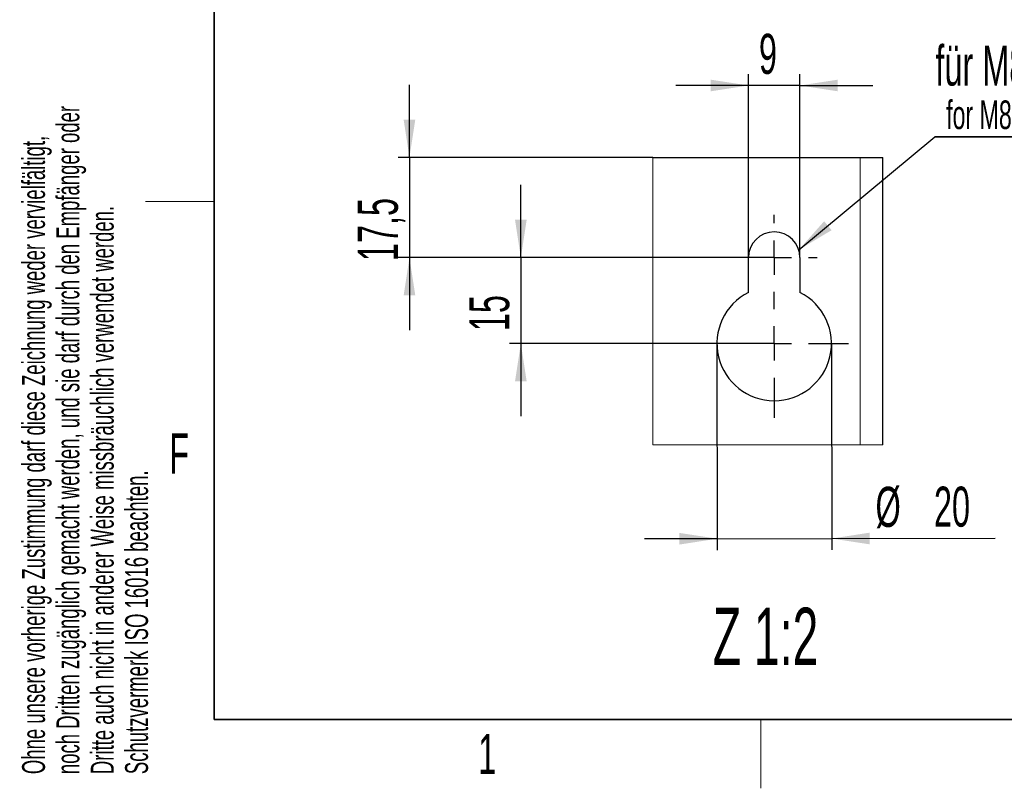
# Model space of a CAD drawing. Header units: millimetres. Extents: x 5 to 418, y 2 to 292.
# Tile 1 of 85: x 9 to 95, y 6 to 73. Entities that reach past the tile are written whole.
import ezdxf

# ---------------------------------------------------------------- set-up
doc = ezdxf.new("R2010")
doc.units = ezdxf.units.MM
doc.layers.add('SLD-0', color=7, linetype='Continuous')
doc.styles.add('SLDTEXTSTYLE0', font='TXT', dxfattribs={"width": 0.605})
doc.dimstyles.new('SLDDIMSTYLE3', dxfattribs={"dimtxt": 3.5, "dimasz": 3.302, "dimexe": 0, "dimexo": 0.0625, "dimgap": 0.875, "dimtad": 1, "dimlfac": 2, "dimrnd": 1e-09, "dimzin": 12, "dimdsep": 46, "dimtxsty": 'SLDTEXTSTYLE0', "dimsah": 1, "dimcen": 0.09, "dimadec": 0, "dimazin": 3, "dimtfac": 1, "dimtmove": 0, "dimatfit": 0, "dimfxl": 1, "dimfrac": 2, "dimtolj": 1, "dimtzin": 12, "dimarcsym": 0})

# ---------------------------------------------------------------- blocks, each defined once
blk = doc.blocks.new('_D_10')
at = {"layer": 'SLD-0'}
for p, q in [((69.925, 44.854), (69.948, 26.806)), ((79.925, 44.867), (79.948, 26.819)), ((69.947, 27.806), (63.597, 27.798)), ((69.947, 27.806), (79.947, 27.819)), ((79.947, 27.819), (94.227, 27.838))]:
    blk.add_line(p, q, dxfattribs=at)
for points in [[(69.947, 27.806), (66.644, 28.31), (66.646, 27.294)], [(79.947, 27.819), (83.25, 27.315), (83.248, 28.331)]]:
    blk.add_solid(points, dxfattribs=at)
at = {"layer": 'SLD-0', "char_height": 3.5, "attachment_point": 1, "rotation": 0.07444, "style": 'SLDTEXTSTYLE0'}
for s, insert in [('%%c', (83.771, 32.336)), ('20', (88.874, 32.352))]:
    blk.add_mtext(s, dxfattribs=dict(at, insert=insert))
blk = doc.blocks.new('_D_11')
at = {"layer": 'SLD-0', "color": 7}
for p, q in [((43.066, 61.11), (43.066, 67.46)), ((64.323, 61.11), (42.066, 61.11)), ((43.066, 61.11), (43.066, 52.36)), ((74.925, 52.36), (42.066, 52.36)), ((43.066, 52.36), (43.066, 46.01))]:
    blk.add_line(p, q, dxfattribs=at)
for points in [[(43.066, 61.11), (43.574, 64.412), (42.558, 64.412)], [(43.066, 52.36), (42.558, 49.058), (43.574, 49.058)]]:
    blk.add_solid(points, dxfattribs=at)
at = {"layer": 'SLD-0', "color": 7, "insert": (38.554, 52.056), "char_height": 3.5, "attachment_point": 1, "rotation": 90, "style": 'SLDTEXTSTYLE0'}
blk.add_mtext('17,5', dxfattribs=at)
blk = doc.blocks.new('_D_12')
at = {"layer": 'SLD-0', "color": 7}
for p, q in [((52.794, 52.36), (52.794, 58.71)), ((74.925, 52.36), (51.794, 52.36)), ((52.794, 52.36), (52.794, 44.86)), ((74.925, 44.86), (51.794, 44.86)), ((52.794, 44.86), (52.794, 38.51))]:
    blk.add_line(p, q, dxfattribs=at)
for points in [[(52.794, 52.36), (53.302, 55.662), (52.286, 55.662)], [(52.794, 44.86), (52.286, 41.558), (53.302, 41.558)]]:
    blk.add_solid(points, dxfattribs=at)
at = {"layer": 'SLD-0', "color": 7, "insert": (48.282, 45.937), "char_height": 3.5, "attachment_point": 1, "rotation": 90, "style": 'SLDTEXTSTYLE0'}
blk.add_mtext('15', dxfattribs=at)
blk = doc.blocks.new('_D_13')
at = {"layer": 'SLD-0', "color": 7}
for p, q in [((72.675, 52.36), (72.675, 68.397)), ((77.175, 52.36), (77.175, 68.397)), ((72.675, 67.397), (66.325, 67.397)), ((77.175, 67.397), (72.675, 67.397)), ((77.175, 67.397), (83.525, 67.397))]:
    blk.add_line(p, q, dxfattribs=at)
for points in [[(72.675, 67.397), (69.373, 67.905), (69.373, 66.889)], [(77.175, 67.397), (80.477, 66.889), (80.477, 67.905)]]:
    blk.add_solid(points, dxfattribs=at)
at = {"layer": 'SLD-0', "color": 7, "insert": (73.588, 71.909), "char_height": 3.5, "attachment_point": 1, "style": 'SLDTEXTSTYLE0'}
blk.add_mtext('9', dxfattribs=at)
blk = doc.blocks.new('SW_NOTE_0_1')
at = {"layer": 'SLD-0', "color": 0}
for p, q in [((-0.046, -3.471), (26.964, -3.471)), ((26.964, -3.471), (-0.046, -3.471)), ((-0.046, -3.471), (26.964, -3.471)), ((26.964, -3.471), (-0.046, -3.471)), ((-0.046, -3.471), (26.964, -3.471)), ((26.964, -3.471), (-0.046, -3.471))]:
    blk.add_line(p, q, dxfattribs=at)
at = {"layer": 'SLD-0', "color": 0, "attachment_point": 1, "style": 'SLDTEXTSTYLE0'}
for s, insert, char_height in [('für M8 (22x)', (0, 4.512), 3.5), ('for M8 (22x)', (0.938, -0.287), 2.5)]:
    blk.add_mtext(s, dxfattribs=dict(at, insert=insert, char_height=char_height))
blk = doc.blocks.new('SW_CENTERMARKSYMBOL_0')
at = {"layer": 'SLD-0', "color": 0}
for p, q in [((0, 3), (0, 3.75)), ((0, 0), (0, 1.5)), ((-3, 0), (-3.75, 0)), ((0, 0), (-1.5, 0)), ((0, 0), (0, -1.5)), ((0, 0), (1.5, 0)), ((3, 0), (3.75, 0)), ((0, -4.5), (0, -3)), ((0, -7.5), (0, -6)), ((-3, -7.5), (-6.5, -7.5)), ((0, -7.5), (-1.5, -7.5)), ((0, -7.5), (0, -9)), ((0, -7.5), (1.5, -7.5)), ((3, -7.5), (6.5, -7.5)), ((0, -10.5), (0, -14))]:
    blk.add_line(p, q, dxfattribs=at)

msp = doc.modelspace()

# ---------------------------------------------------------------- linework, layer by layer
at = {"color": 7, "linetype": 'Continuous', "lineweight": 25}
for p, q in [((64.3227, 61.1101), (82.4249, 61.1101)), ((82.4249, 61.1101), (84.4249, 61.1101)), ((84.4249, 36.0066), (84.4249, 61.1101)), ((72.6749, 49.3253), (72.6749, 52.3601)), ((77.1749, 52.3601), (77.1749, 49.3253))]:
    msp.add_line(p, q, dxfattribs=at)
at = {"color": 7, "linetype": 'Continuous', "lineweight": 18}
msp.add_line((82.4249, 36.0066), (82.4249, 61.1101), dxfattribs=at)
at = {"color": 7, "linetype": 'Continuous', "lineweight": 18, "flags": 128}
msp.add_lwpolyline([(64.3227, 61.1101), (64.3227, 36.0066), (82.4249, 36.0066), (84.4249, 36.0066)], dxfattribs=at)
at = {"color": 7, "linetype": 'Continuous', "lineweight": 25}
for centre, radius, start, end in [((74.9249, 52.3601), 2.25, 0.000024, 179.999976), ((74.9249, 44.8601), 5, 116.743693, 63.256307)]:
    msp.add_arc(centre, radius, start, end, dxfattribs=at)
at = {"layer": 'SLD-0', "lineweight": 35}
for p, q in [((26, 282.5), (26, 12)), ((26, 12), (408, 12))]:
    msp.add_line(p, q, dxfattribs=at)
at = {"layer": 'SLD-0'}
msp.add_line((77.0699, 53.0393), (88.9556, 62.9052), dxfattribs=at)
at = {"layer": 'SLD-0', "lineweight": 18}
for p, q in [((20, 57.25), (26, 57.25)), ((73.75, 6), (73.75, 12))]:
    msp.add_line(p, q, dxfattribs=at)
at = {"layer": 'SLD-0'}
msp.add_solid([(77.0699, 53.0393), (79.9351, 54.7574), (79.2862, 55.5392)], dxfattribs=at)

# ---------------------------------------------------------------- block references
msp.add_blockref('SW_NOTE_0_1', (89.0019, 66.3764), dxfattribs=at)
at = {"layer": 'SLD-0', "color": 7}
msp.add_blockref('SW_CENTERMARKSYMBOL_0', (74.9249, 52.3601), dxfattribs=at)

# ---------------------------------------------------------------- texts
at = {"layer": 'SLD-0', "char_height": 2, "attachment_point": 1, "rotation": 90, "style": 'SLDTEXTSTYLE0'}
for s, insert in [('noch Dritten zugänglich gemacht werden, und sie darf durch den Empfänger oder', (12.2299, 7.2381)), ('Ohne unsere vorherige Zustimmung darf diese Zeichnung weder vervielfältigt,', (9.2299, 7.2381)), ('Dritte auch nicht in anderer Weise missbräuchlich verwendet werden.', (15.2299, 7.2381)), ('Schutzvermerk ISO 16016 beachten.', (18.2299, 7.2381))]:
    msp.add_mtext(s, dxfattribs=dict(at, insert=insert))
at = {"layer": 'SLD-0', "attachment_point": 2, "style": 'SLDTEXTSTYLE0'}
for s, insert, char_height in [('F', (22.9536, 37.0011), 3.5), ('Z 1:2', (74.1681, 21.774), 5), ('1', (49.8527, 10.743), 3.5)]:
    msp.add_mtext(s, dxfattribs=dict(at, insert=insert, char_height=char_height))

# ---------------------------------------------------------------- dimensions: what is measured, and where the dimension line sits
at = {"layer": 'SLD-0', "color": 7}
dim = msp.add_linear_dim(base=(72.6749, 67.3972), p1=(77.1749, 52.3601), p2=(72.6749, 52.3601), dimstyle='SLDDIMSTYLE3', dxfattribs=at)
dim.commit()
dim.dimension.update_dxf_attribs({"geometry": '_D_13', "text_midpoint": (74.9249, 67.3972), "dimtype": 160})
for base, p1, p2, picture, middle in [((43.0661, 52.3601), (64.3227, 61.1101), (74.9249, 52.3601), '_D_11', (43.0661, 56.7351)), ((52.794, 44.8601), (74.9249, 52.3601), (74.9249, 44.8601), '_D_12', (52.794, 48.6101))]:
    dim = msp.add_linear_dim(base=base, p1=p1, p2=p2, angle=90, dimstyle='SLDDIMSTYLE3', dxfattribs=at)
    dim.commit()
    dim.dimension.update_dxf_attribs({"geometry": picture, "text_midpoint": middle, "dimtype": 160})
at = {"layer": 'SLD-0'}
dim = msp.add_linear_dim(base=(79.947, 27.8191), p1=(69.9249, 44.8536), p2=(79.9249, 44.8666), angle=0.074443, text='%%c<>', dimstyle='SLDDIMSTYLE3', dxfattribs=at)
dim.commit()
dim.dimension.update_dxf_attribs({"geometry": '_D_10', "text_midpoint": (89.0019, 27.8309), "dimtype": 160})

doc.saveas('drawing.dxf')
